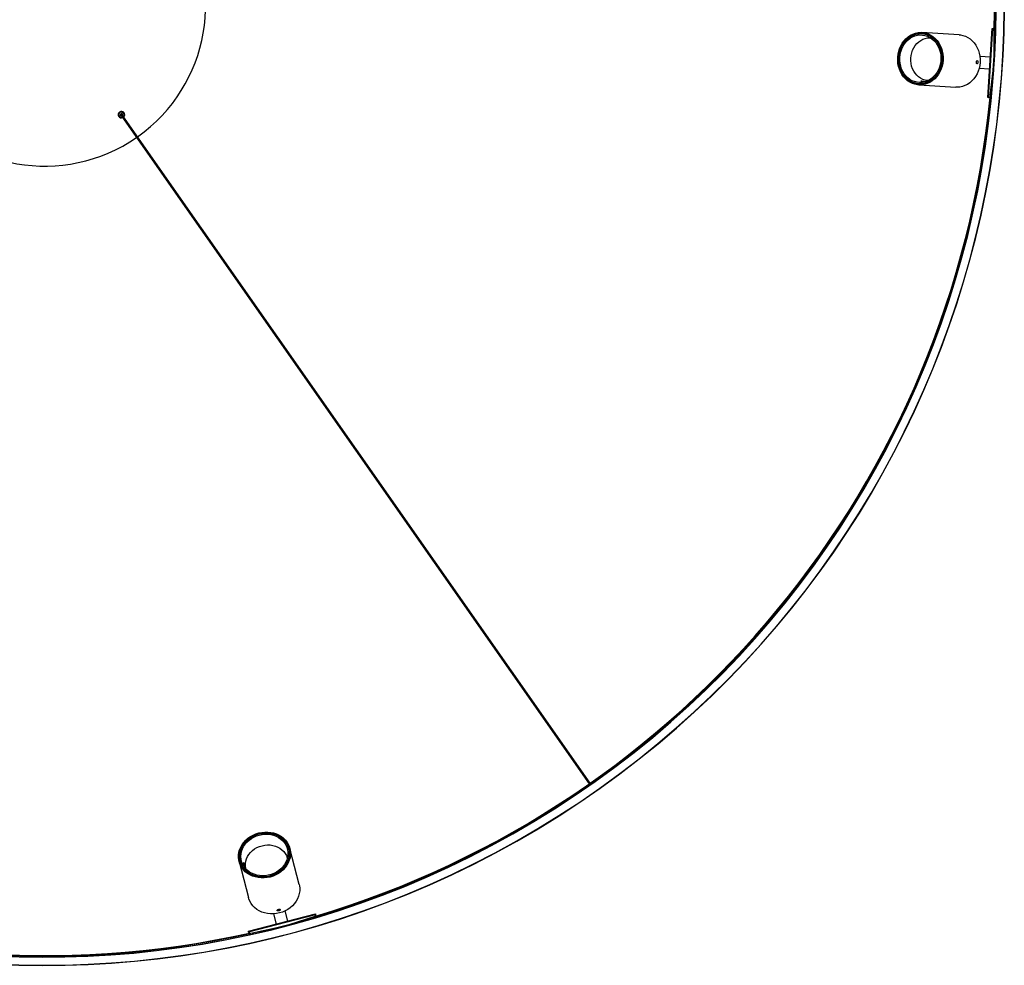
# Model space of a CAD drawing. Header units: millimetres. Extents: x 1164 to 6448, y 1352 to 6441.
# Tile 4 of 7: x 2108 to 3102, y 4503 to 5457. Entities that reach past the tile are written whole.
import ezdxf

# ---------------------------------------------------------------- set-up
doc = ezdxf.new("R2010")
doc.units = ezdxf.units.MM
doc.header["$LTSCALE"] = 50

msp = doc.modelspace()

# ---------------------------------------------------------------- linework, layer by layer
at = {"color": 7, "linetype": 'Continuous', "lineweight": 25}
for p, q in [((3020.67, 5443.1), (3019.18, 5443.19)), ((3056.68, 5442.1), (3019.25, 5444.39)), ((3020.67, 5443.1), (3022.46, 5442.91)), ((3085.78, 5378.7), (3090.06, 5448.57)), ((3086.51, 5378.66), (3090.78, 5448.53)), ((3090.06, 5448.57), (3090.76, 5448.53)), ((3090.78, 5448.53), (3090.76, 5448.53)), ((3090.76, 5448.53), (3091.16, 5448.51)), ((3091.16, 5448.51), (3091.18, 5448.51)), ((3091.98, 5420.95), (3092.28, 5446.55)), ((3092.68, 5446.53), (3092.28, 5446.55)), ((3092.68, 5446.53), (3092.38, 5420.92)), ((3093.46, 5446.88), (3092.66, 5446.9)), ((3093.4, 5444.6), (3092.66, 5444.62)), ((3092.56, 5436.62), (3093.13, 5436.61)), ((3088.28, 5419.63), (3077.74, 5420.27)), ((3091.06, 5405.89), (3091.98, 5420.95)), ((3091.46, 5405.87), (3092.38, 5420.92)), ((3092.38, 5420.92), (3091.98, 5420.95)), ((3092.65, 5425.3), (3092.43, 5425.02)), ((3092.77, 5427.86), (3092.45, 5427.46)), ((3087.68, 5410.16), (3087.7, 5410.12)), ((3088.17, 5417.67), (3087.97, 5417.69)), ((3092.31, 5418.78), (3092.25, 5418.78)), ((3077.01, 5408.3), (3087.55, 5407.65)), ((3088.24, 5380.44), (3091.06, 5405.89)), ((3091.46, 5405.87), (3088.64, 5380.41)), ((3091.01, 5401.8), (3091.19, 5401.49)), ((3091.06, 5405.89), (3091.46, 5405.87)), ((3091.59, 5408.01), (3091.65, 5408)), ((3016.01, 5391.49), (3053.44, 5389.2)), ((3016.09, 5392.69), (3017.59, 5392.59)), ((3019.38, 5392.57), (3017.59, 5392.59)), ((3018.8, 5395.49), (3018.19, 5395.36)), ((3018.78, 5395.24), (3018.8, 5395.49)), ((3090.3, 5390.21), (3089.73, 5390.26)), ((3090.74, 5399.37), (3091, 5398.93)), ((3088.24, 5380.44), (3088.64, 5380.41)), ((3089.37, 5379.97), (3088.57, 5380.05)), ((3088.85, 5382.31), (3089.58, 5382.24)), ((3086.49, 5378.66), (3085.78, 5378.7)), ((3086.89, 5378.64), (3086.49, 5378.66)), ((3086.49, 5378.66), (3086.51, 5378.66)), ((3086.91, 5378.64), (3086.89, 5378.64)), ((2208.02, 5361.29), (2207.82, 5361.48)), ((2207.83, 5361.68), (2208.05, 5361.84)), ((2207.84, 5361.09), (2208.02, 5361.29)), ((2208.1, 5360.75), (2207.87, 5360.89)), ((2208.05, 5361.84), (2207.89, 5362.06)), ((2207.93, 5362.26), (2208.18, 5362.38)), ((2207.96, 5360.52), (2208.1, 5360.75)), ((2208.29, 5360.23), (2208.03, 5360.33)), ((2208.18, 5362.38), (2208.06, 5362.62)), ((2208.15, 5362.8), (2208.42, 5362.87)), ((2208.2, 5359.98), (2208.29, 5360.23)), ((2208.57, 5359.76), (2208.3, 5359.8)), ((2208.42, 5362.87), (2208.35, 5363.14)), ((2208.47, 5363.3), (2208.74, 5363.31)), ((2208.53, 5359.49), (2208.57, 5359.76)), ((2208.74, 5363.31), (2208.73, 5363.59)), ((2208.88, 5363.72), (2209.15, 5363.68)), ((2209.15, 5363.68), (2209.19, 5363.95)), ((2209.36, 5364.06), (2209.62, 5363.97)), ((2209.62, 5363.97), (2209.71, 5364.22)), ((2209.9, 5364.29), (2210.14, 5364.15)), ((2209.91, 5361.02), (2210.12, 5360.72)), ((2210.4, 5362.35), (2210.11, 5362.14)), ((2210.14, 5364.15), (2210.28, 5364.39)), ((2210.33, 5361.09), (2211.27, 5359.75)), ((2210.48, 5364.42), (2210.68, 5364.23)), ((2210.68, 5364.23), (2210.86, 5364.44)), ((2211.06, 5364.43), (2211.23, 5364.21)), ((2211.23, 5364.21), (2211.45, 5364.37)), ((2211.27, 5359.75), (2683.01, 4686.03)), ((2212.25, 5360.44), (2211.31, 5361.78)), ((2211.73, 5361.85), (2211.52, 5362.15)), ((2211.64, 5364.32), (2211.76, 5364.07)), ((2211.76, 5364.07), (2212.01, 5364.19)), ((2212.19, 5364.11), (2212.26, 5363.84)), ((2684, 4686.72), (2212.25, 5360.44)), ((2212.26, 5363.84), (2212.52, 5363.91)), ((2212.68, 5363.79), (2212.7, 5363.51)), ((2212.7, 5363.51), (2212.97, 5363.53)), ((2213.11, 5363.38), (2213.07, 5363.11)), ((2213.07, 5363.11), (2213.34, 5363.07)), ((2213.49, 5360.07), (2213.22, 5360)), ((2213.22, 5360), (2213.29, 5359.73)), ((2213.44, 5362.89), (2213.35, 5362.64)), ((2213.35, 5362.64), (2213.61, 5362.54)), ((2213.71, 5360.61), (2213.46, 5360.5)), ((2213.46, 5360.5), (2213.58, 5360.25)), ((2213.68, 5362.36), (2213.53, 5362.12)), ((2213.53, 5362.12), (2213.77, 5361.98)), ((2213.81, 5361.19), (2213.59, 5361.03)), ((2213.59, 5361.03), (2213.75, 5360.81)), ((2213.8, 5361.78), (2213.62, 5361.58)), ((2213.62, 5361.58), (2213.82, 5361.39)), ((2208.94, 5359.36), (2208.67, 5359.34)), ((2208.96, 5359.08), (2208.94, 5359.36)), ((2209.38, 5359.03), (2209.12, 5358.96)), ((2209.45, 5358.77), (2209.38, 5359.03)), ((2209.88, 5358.8), (2209.63, 5358.68)), ((2210, 5358.55), (2209.88, 5358.8)), ((2210.41, 5358.67), (2210.19, 5358.5)), ((2210.58, 5358.45), (2210.41, 5358.67)), ((2210.96, 5358.64), (2210.78, 5358.44)), ((2211.16, 5358.46), (2210.96, 5358.64)), ((2211.5, 5358.72), (2211.36, 5358.49)), ((2211.74, 5358.58), (2211.5, 5358.72)), ((2211.97, 5358.75), (2211.93, 5358.65)), ((2213.17, 5359.57), (2212.9, 5359.56)), ((2212.9, 5359.56), (2212.9, 5359.51)), ((2380.07, 4619.22), (2379.69, 4620.68)), ((2380.07, 4619.22), (2380.43, 4617.47)), ((2390.24, 4584.67), (2380.85, 4620.98)), ((2329.54, 4607.71), (2338.93, 4571.4)), ((2330.7, 4608.01), (2331.08, 4606.55)), ((2331.61, 4604.84), (2331.08, 4606.55)), ((2334.21, 4606.29), (2333.9, 4606.83)), ((2333.96, 4606.23), (2334.21, 4606.29)), ((2338.94, 4537.4), (2406.71, 4554.93)), ((2364.38, 4554.89), (2367.02, 4544.66)), ((2378.64, 4547.67), (2375.99, 4557.9)), ((2406.71, 4554.93), (2406.89, 4554.24)), ((2339.13, 4536.7), (2406.9, 4554.23)), ((2366.43, 4540.79), (2381.03, 4544.57)), ((2369.45, 4545.31), (2369.41, 4545.28)), ((2381.03, 4544.57), (2405.48, 4552.19)), ((2381.13, 4544.18), (2381.03, 4544.57)), ((2405.58, 4551.8), (2381.13, 4544.18)), ((2385.38, 4545.27), (2385.04, 4545.4)), ((2387.85, 4545.95), (2387.38, 4546.12)), ((2396.12, 4548.85), (2396.29, 4548.3)), ((2403.97, 4550.53), (2403.76, 4551.23)), ((2405.58, 4551.8), (2405.48, 4552.19)), ((2406.16, 4551.17), (2405.93, 4551.94)), ((2406.9, 4554.23), (2406.89, 4554.24)), ((2406.89, 4554.24), (2406.99, 4553.85)), ((2406.99, 4553.85), (2407, 4553.84)), ((2339.12, 4536.72), (2338.94, 4537.4)), ((2339.22, 4536.33), (2339.12, 4536.72)), ((2339.12, 4536.72), (2339.13, 4536.7)), ((2339.23, 4536.31), (2339.22, 4536.33)), ((2341.26, 4534.39), (2341.08, 4535.17)), ((2341.35, 4535.6), (2366.43, 4540.79)), ((2341.35, 4535.6), (2341.45, 4535.22)), ((2366.53, 4540.4), (2341.45, 4535.22)), ((2343.32, 4535.6), (2343.48, 4534.88)), ((2351.28, 4536.66), (2351.15, 4537.22)), ((2360.13, 4539.08), (2359.8, 4538.69)), ((2362.52, 4539.57), (2362.29, 4539.3)), ((2366.43, 4540.79), (2366.53, 4540.4)), ((2366.53, 4540.4), (2381.13, 4544.18)), ((2368.6, 4540.94), (2368.62, 4540.87)), ((2379.08, 4543.58), (2379.06, 4543.64))]:
    msp.add_line(p, q, dxfattribs=at)
at = {"color": 7, "linetype": 'Continuous', "lineweight": 25, "flags": 128}
for points in [[(2994.73, 5419.34), (2995.07, 5422.4), (2995.72, 5425.4), (2996.66, 5428.3), (2997.89, 5431.06), (2999.38, 5433.64), (3001.12, 5436.01), (3003.09, 5438.14), (3005.25, 5439.99), (3007.58, 5441.55), (3010.05, 5442.78), (3012.61, 5443.68), (3015.25, 5444.23), (3017.92, 5444.43), (3020.58, 5444.26), (3023.2, 5443.74), (3025.75, 5442.88), (3028.19, 5441.67), (3030.49, 5440.14), (3032.61, 5438.32), (3034.53, 5436.22), (3036.22, 5433.87), (3037.66, 5431.3), (3038.83, 5428.56), (3039.71, 5425.67), (3040.3, 5422.68), (3040.57, 5419.62), (3040.54, 5416.54), (3040.2, 5413.48), (3039.55, 5410.48), (3038.6, 5407.58), (3037.38, 5404.82), (3035.88, 5402.23), (3034.14, 5399.86), (3032.18, 5397.74), (3030.01, 5395.89), (3027.68, 5394.33), (3025.22, 5393.1), (3022.65, 5392.2), (3020.02, 5391.65), (3017.35, 5391.45), (3014.69, 5391.61), (3012.06, 5392.13), (3009.51, 5393), (3007.07, 5394.21), (3004.78, 5395.73), (3002.66, 5397.56), (3000.74, 5399.66), (2999.04, 5402.01), (2997.61, 5404.57), (2996.44, 5407.32), (2995.55, 5410.21), (2994.97, 5413.2), (2994.69, 5416.26), (2994.73, 5419.34)], [(3039.67, 5416.59), (3039.7, 5419.61), (3039.42, 5422.61), (3038.84, 5425.54), (3037.95, 5428.36), (3036.78, 5431.04), (3035.35, 5433.53), (3033.66, 5435.81), (3031.75, 5437.83), (3029.64, 5439.58), (3027.36, 5441.02), (3024.94, 5442.14), (3022.43, 5442.91), (3019.84, 5443.34), (3017.23, 5443.41), (3014.62, 5443.12), (3012.05, 5442.48), (3009.56, 5441.5), (3007.18, 5440.18), (3004.95, 5438.55), (3002.9, 5436.63), (3001.06, 5434.45), (2999.44, 5432.04), (2998.09, 5429.43), (2997.01, 5426.66), (2996.21, 5423.77), (2995.72, 5420.79), (2995.54, 5417.78), (2995.66, 5414.76), (2996.1, 5411.79), (2996.83, 5408.91), (2997.86, 5406.16), (2999.17, 5403.57), (3000.73, 5401.18), (3002.53, 5399.02), (3004.55, 5397.14), (3006.75, 5395.54), (3009.1, 5394.26), (3011.57, 5393.31), (3014.12, 5392.71), (3016.73, 5392.46), (3019.35, 5392.57), (3021.94, 5393.03), (3024.47, 5393.85), (3026.91, 5395), (3029.22, 5396.47), (3031.36, 5398.25), (3033.31, 5400.3), (3035.04, 5402.6), (3036.53, 5405.12), (3037.75, 5407.81), (3038.69, 5410.65), (3039.34, 5413.59), (3039.67, 5416.59)], [(2995.76, 5419.28), (2996.1, 5422.25), (2996.74, 5425.17), (2997.67, 5427.99), (2998.88, 5430.66), (3000.36, 5433.16), (3002.07, 5435.44), (3004.01, 5437.47), (3006.14, 5439.24), (3008.43, 5440.7), (3010.84, 5441.84), (3013.36, 5442.65), (3015.93, 5443.11), (3018.53, 5443.22), (3021.11, 5442.97), (3023.65, 5442.37), (3026.1, 5441.43), (3028.43, 5440.16), (3030.61, 5438.58), (3032.61, 5436.71), (3034.4, 5434.57), (3035.95, 5432.2), (3037.25, 5429.63), (3038.27, 5426.89), (3039, 5424.03), (3039.43, 5421.09), (3039.56, 5418.1), (3039.37, 5415.11), (3038.88, 5412.15), (3038.1, 5409.28), (3037.02, 5406.53), (3035.68, 5403.94), (3034.08, 5401.55), (3032.25, 5399.39), (3030.21, 5397.49), (3028, 5395.87), (3025.64, 5394.57), (3023.17, 5393.59), (3020.63, 5392.95), (3018.04, 5392.67), (3015.44, 5392.74), (3012.88, 5393.16), (3010.38, 5393.93), (3007.98, 5395.04), (3005.72, 5396.47), (3003.63, 5398.2), (3001.73, 5400.21), (3000.06, 5402.47), (2998.63, 5404.94), (2997.47, 5407.6), (2996.59, 5410.4), (2996.01, 5413.31), (2995.73, 5416.28), (2995.76, 5419.28)], [(2996.89, 5419.21), (2997.22, 5422.14), (2997.87, 5425.01), (2998.82, 5427.78), (3000.05, 5430.39), (3001.55, 5432.81), (3003.29, 5435.01), (3005.25, 5436.96), (3007.39, 5438.61), (3009.7, 5439.95), (3012.12, 5440.95), (3014.63, 5441.61), (3017.18, 5441.91), (3019.74, 5441.84), (3022.26, 5441.42), (3024.72, 5440.63), (3027.07, 5439.5), (3029.27, 5438.05), (3031.3, 5436.29), (3033.13, 5434.25), (3034.71, 5431.97), (3036.04, 5429.47), (3037.09, 5426.8), (3037.85, 5423.99), (3038.29, 5421.09), (3038.43, 5418.15), (3038.25, 5415.2), (3037.76, 5412.29), (3036.96, 5409.47), (3035.87, 5406.77), (3034.5, 5404.25), (3032.88, 5401.93), (3031.02, 5399.86), (3028.97, 5398.06), (3026.74, 5396.56), (3024.37, 5395.38), (3021.9, 5394.55), (3019.37, 5394.07), (3016.81, 5393.96), (3014.26, 5394.2), (3011.76, 5394.81), (3009.36, 5395.77), (3007.07, 5397.06), (3004.95, 5398.67), (3003.02, 5400.57), (3001.31, 5402.74), (2999.85, 5405.13), (2998.66, 5407.72), (2997.76, 5410.47), (2997.16, 5413.33), (2996.86, 5416.25), (2996.89, 5419.21)], [(3056.68, 5442.1), (3058.01, 5441.97), (3060.63, 5441.45), (3063.18, 5440.59), (3065.62, 5439.38), (3067.92, 5437.86), (3070.04, 5436.03), (3071.96, 5433.93), (3073.65, 5431.58), (3075.09, 5429.01), (3076.26, 5426.27), (3077.14, 5423.38), (3077.73, 5420.39), (3078, 5417.33), (3077.97, 5414.25), (3077.63, 5411.19), (3076.98, 5408.19), (3076.03, 5405.29), (3074.81, 5402.53), (3073.31, 5399.94), (3071.57, 5397.57), (3069.61, 5395.45), (3067.44, 5393.6), (3065.11, 5392.04), (3062.65, 5390.81), (3060.08, 5389.91), (3057.45, 5389.36), (3054.78, 5389.16), (3053.44, 5389.2)], [(3007.94, 5418.53), (3008.27, 5421.28), (3008.89, 5423.96), (3009.8, 5426.54), (3010.99, 5428.96), (3012.44, 5431.2), (3014.12, 5433.21), (3016.01, 5434.96), (3018.06, 5436.42), (3020.26, 5437.57), (3022.57, 5438.38), (3024.94, 5438.85), (3027.34, 5438.97), (3027.87, 5438.95)], [(3025.51, 5395.82), (3024.7, 5395.88), (3022.33, 5396.29), (3020.04, 5397.05), (3017.85, 5398.14), (3015.81, 5399.54), (3013.94, 5401.24), (3012.29, 5403.21), (3010.86, 5405.41), (3009.7, 5407.8), (3008.81, 5410.36), (3008.22, 5413.02), (3007.93, 5415.76), (3007.94, 5418.53)], [(2349.45, 4636.56), (2352.47, 4637.18), (2355.52, 4637.49), (2358.57, 4637.49), (2361.58, 4637.17), (2364.5, 4636.55), (2367.29, 4635.63), (2369.92, 4634.41), (2372.35, 4632.93), (2374.54, 4631.2), (2376.48, 4629.23), (2378.13, 4627.07), (2379.47, 4624.73), (2380.48, 4622.26), (2381.14, 4619.67), (2381.46, 4617.02), (2381.42, 4614.33), (2381.03, 4611.63), (2380.29, 4608.98), (2379.21, 4606.4), (2377.8, 4603.92), (2376.09, 4601.59), (2374.1, 4599.42), (2371.85, 4597.46), (2369.37, 4595.73), (2366.71, 4594.25), (2363.88, 4593.04), (2360.94, 4592.12), (2357.93, 4591.5), (2354.87, 4591.19), (2351.82, 4591.19), (2348.82, 4591.51), (2345.9, 4592.13), (2343.11, 4593.06), (2340.48, 4594.27), (2338.05, 4595.75), (2335.85, 4597.49), (2333.92, 4599.45), (2332.27, 4601.61), (2330.93, 4603.95), (2329.92, 4606.43), (2329.25, 4609.01), (2328.93, 4611.67), (2328.97, 4614.36), (2329.36, 4617.05), (2330.11, 4619.7), (2331.19, 4622.29), (2332.59, 4624.76), (2334.31, 4627.1), (2336.3, 4629.26), (2338.55, 4631.22), (2341.02, 4632.95), (2343.69, 4634.43), (2346.51, 4635.64), (2349.45, 4636.56)], [(2360.73, 4592.96), (2363.61, 4593.87), (2366.37, 4595.06), (2368.98, 4596.52), (2371.39, 4598.24), (2373.58, 4600.18), (2375.5, 4602.31), (2377.15, 4604.62), (2378.48, 4607.06), (2379.49, 4609.61), (2380.15, 4612.22), (2380.47, 4614.86), (2380.43, 4617.5), (2380.04, 4620.09), (2379.3, 4622.6), (2378.22, 4624.99), (2376.81, 4627.24), (2375.11, 4629.3), (2373.12, 4631.15), (2370.88, 4632.77), (2368.43, 4634.13), (2365.78, 4635.21), (2362.99, 4636), (2360.09, 4636.48), (2357.12, 4636.65), (2354.12, 4636.51), (2351.14, 4636.06), (2348.22, 4635.31), (2345.39, 4634.26), (2342.7, 4632.92), (2340.19, 4631.33), (2337.88, 4629.5), (2335.82, 4627.46), (2334.03, 4625.23), (2332.54, 4622.85), (2331.37, 4620.36), (2330.53, 4617.77), (2330.04, 4615.14), (2329.9, 4612.5), (2330.12, 4609.88), (2330.69, 4607.33), (2331.6, 4604.87), (2332.84, 4602.55), (2334.4, 4600.39), (2336.25, 4598.43), (2338.36, 4596.69), (2340.71, 4595.2), (2343.27, 4593.98), (2345.99, 4593.04), (2348.84, 4592.4), (2351.79, 4592.08), (2354.77, 4592.06), (2357.77, 4592.36), (2360.73, 4592.96)], [(2349.71, 4635.55), (2352.65, 4636.15), (2355.62, 4636.45), (2358.58, 4636.43), (2361.5, 4636.11), (2364.33, 4635.47), (2367.03, 4634.55), (2369.57, 4633.33), (2371.9, 4631.85), (2374, 4630.13), (2375.83, 4628.18), (2377.38, 4626.04), (2378.61, 4623.74), (2379.52, 4621.3), (2380.08, 4618.77), (2380.3, 4616.17), (2380.16, 4613.55), (2379.67, 4610.94), (2378.84, 4608.37), (2377.68, 4605.89), (2376.2, 4603.53), (2374.42, 4601.32), (2372.38, 4599.3), (2370.09, 4597.48), (2367.6, 4595.9), (2364.93, 4594.58), (2362.13, 4593.54), (2359.22, 4592.79), (2356.26, 4592.34), (2353.29, 4592.2), (2350.34, 4592.38), (2347.47, 4592.86), (2344.7, 4593.64), (2342.07, 4594.71), (2339.63, 4596.06), (2337.41, 4597.66), (2335.44, 4599.5), (2333.75, 4601.55), (2332.36, 4603.77), (2331.29, 4606.15), (2330.55, 4608.64), (2330.16, 4611.21), (2330.12, 4613.82), (2330.44, 4616.44), (2331.1, 4619.04), (2332.1, 4621.56), (2333.42, 4623.99), (2335.05, 4626.27), (2336.96, 4628.4), (2339.13, 4630.32), (2341.53, 4632.02), (2344.11, 4633.47), (2346.85, 4634.66), (2349.71, 4635.55)], [(2349.99, 4634.46), (2352.89, 4635.05), (2355.82, 4635.32), (2358.74, 4635.28), (2361.61, 4634.91), (2364.38, 4634.24), (2367.01, 4633.26), (2369.46, 4632), (2371.69, 4630.47), (2373.68, 4628.69), (2375.38, 4626.7), (2376.78, 4624.52), (2377.85, 4622.18), (2378.58, 4619.73), (2378.96, 4617.19), (2378.97, 4614.61), (2378.62, 4612.03), (2377.92, 4609.48), (2376.88, 4607.01), (2375.5, 4604.65), (2373.82, 4602.43), (2371.85, 4600.4), (2369.64, 4598.57), (2367.2, 4596.99), (2364.58, 4595.67), (2361.82, 4594.63), (2358.96, 4593.89), (2356.04, 4593.46), (2353.11, 4593.34), (2350.21, 4593.55), (2347.39, 4594.07), (2344.69, 4594.9), (2342.14, 4596.02), (2339.79, 4597.42), (2337.68, 4599.08), (2335.83, 4600.96), (2334.27, 4603.05), (2333.04, 4605.32), (2332.13, 4607.72), (2331.58, 4610.21), (2331.39, 4612.78), (2331.55, 4615.36), (2332.08, 4617.93), (2332.95, 4620.45), (2334.17, 4622.87), (2335.7, 4625.16), (2337.53, 4627.29), (2339.62, 4629.23), (2341.95, 4630.93), (2344.48, 4632.39), (2347.18, 4633.57), (2349.99, 4634.46)], [(2352.77, 4623.74), (2355.48, 4624.28), (2358.23, 4624.52), (2360.96, 4624.44), (2363.63, 4624.06), (2366.21, 4623.38), (2368.64, 4622.4), (2370.88, 4621.15), (2372.91, 4619.64), (2374.68, 4617.9), (2376.17, 4615.97), (2377.35, 4613.86), (2378.2, 4611.61), (2378.35, 4611.1)], [(2336.59, 4600.02), (2336.4, 4600.8), (2336.06, 4603.18), (2336.07, 4605.6), (2336.43, 4608.01), (2337.14, 4610.39), (2338.18, 4612.69), (2339.54, 4614.88), (2341.19, 4616.91), (2343.11, 4618.75), (2345.26, 4620.39), (2347.62, 4621.77), (2350.13, 4622.9), (2352.77, 4623.74)], [(2390.24, 4584.67), (2390.53, 4583.37), (2390.85, 4580.71), (2390.81, 4578.02), (2390.42, 4575.33), (2389.68, 4572.67), (2388.6, 4570.09), (2387.19, 4567.61), (2385.48, 4565.28), (2383.49, 4563.12), (2381.24, 4561.16), (2378.76, 4559.43), (2376.1, 4557.95), (2373.27, 4556.74), (2370.33, 4555.82), (2367.32, 4555.2), (2364.26, 4554.89), (2361.21, 4554.89), (2358.21, 4555.2), (2355.29, 4555.83), (2352.5, 4556.75), (2349.87, 4557.96), (2347.44, 4559.45), (2345.24, 4561.18), (2343.31, 4563.14), (2341.66, 4565.31), (2340.32, 4567.64), (2339.31, 4570.12), (2338.93, 4571.4)]]:
    msp.add_lwpolyline(points, dxfattribs=at)
at = {"color": 7, "linetype": 'Continuous', "lineweight": 25}
for centre, radius, start, end in [((2133.39, 5472.02), 969, 32.67739, 32.32261), ((2133.39, 5472.02), 968.8, 32.67742, 32.32258), ((2133.39, 5472.02), 960.6, 32.67894, 32.32106), ((2133.39, 5472.02), 960.4, 32.67898, 32.32102), ((2133.39, 5472.02), 959.1, 358.56345, 30.36573), ((2133.39, 5472.02), 959.2, 358.55654, 30.36113), ((2133.39, 5472.02), 959.53, 358.51775, 30.34536), ((2133.39, 5472.02), 162.5, 305.21155, 34.78845), ((3090.46, 5446.73), 1.83, 354.42967, 80.08469), ((3090.87, 5446.71), 1.83, 354.42967, 80.08469), ((3022.03, 5412.01), 17.08, 257.01579, 274.15813), ((3022.63, 5412.01), 16.96, 256.94952, 273.21239), ((2133.39, 5472.02), 959.53, 286.51775, 354.48225), ((3086.41, 5380.48), 1.83, 272.91531, 358.57033), ((3086.81, 5380.46), 1.83, 272.91531, 358.57033), ((2133.39, 5472.02), 162.5, 215.21155, 304.78845), ((2133.39, 5472.02), 959.2, 286.55654, 354.44346), ((2133.39, 5472.02), 959.1, 286.56345, 354.43655), ((2210.82, 5361.44), 3.3, 315.47568, 294.52432), ((2210.82, 5361.44), 3, 175.34988, 179.19449), ((2210.82, 5361.44), 3, 186.59988, 190.44449), ((2210.82, 5361.44), 3, 164.09988, 167.94449), ((2210.82, 5361.44), 3, 197.84988, 201.69449), ((2210.82, 5361.44), 3, 152.84988, 156.69449), ((2210.82, 5361.44), 3, 209.09988, 212.94449), ((2210.82, 5361.44), 2.6, 126.64718, 291.65764), ((2210.82, 5361.44), 3, 141.59988, 145.44449), ((2210.82, 5361.44), 3, 130.34988, 134.19449), ((2210.82, 5361.44), 3, 119.09988, 122.94449), ((2210.82, 5361.44), 2.6, 318.34236, 126.64718), ((2210.82, 5361.44), 3, 107.84988, 111.69449), ((2210.82, 5361.44), 1.1, 126.64718, 271.94427), ((2210.82, 5361.44), 1, 126.64718, 268.1301), ((2210.82, 5361.44), 0.851, 162.2411, 177.7589), ((2210.82, 5361.44), 0.851, 177.7589, 252.2411), ((2210.82, 5361.44), 0.851, 87.7589, 162.2411), ((2210.82, 5361.44), 1.1, 338.05573, 126.64718), ((2210.82, 5361.44), 1, 341.8699, 126.64718), ((2210.82, 5361.44), 0.6, 35, 215), ((2210.82, 5361.44), 3, 96.59988, 100.44449), ((2210.82, 5361.44), 0.851, 252.2411, 260.16618), ((2210.82, 5361.44), 0.851, 72.2411, 87.7589), ((2210.82, 5361.44), 3, 85.34988, 89.19449), ((2210.82, 5361.44), 0.851, 357.7589, 72.2411), ((2211.78, 5360.06), 0.601, 38.33236, 211.66764), ((2210.82, 5361.44), 3, 74.09988, 77.94449), ((2210.82, 5361.44), 0.851, 349.83382, 357.7589), ((2210.82, 5361.44), 3, 62.84988, 66.69449), ((2210.82, 5361.44), 3, 51.59988, 55.44449), ((2210.82, 5361.44), 3, 40.34988, 44.19449), ((2210.82, 5361.44), 3, 321.59988, 325.44449), ((2210.82, 5361.44), 3, 29.09988, 32.94449), ((2210.82, 5361.44), 3, 332.84988, 336.69449), ((2210.82, 5361.44), 3, 17.84988, 21.69449), ((2210.82, 5361.44), 3, 344.09988, 347.94449), ((2210.82, 5361.44), 3, 6.59988, 10.44449), ((2210.82, 5361.44), 3, 355.34988, 359.19449), ((2210.82, 5361.44), 3, 220.34988, 224.19449), ((2210.82, 5361.44), 3, 231.59988, 235.44449), ((2210.82, 5361.44), 3, 242.84988, 246.69449), ((2210.82, 5361.44), 3, 254.09988, 257.94449), ((2210.82, 5361.44), 3, 265.34988, 269.19449), ((2210.82, 5361.44), 3, 276.59988, 280.44449), ((2210.82, 5361.44), 3, 287.84988, 291.69449), ((2133.39, 5472.02), 959.53, 214.51775, 282.48225), ((2133.39, 5472.02), 959.2, 214.55654, 282.44346), ((2133.39, 5472.02), 959.1, 214.56345, 282.43655), ((2350.91, 4608.33), 17.08, 185.01579, 202.15813), ((2351.11, 4607.76), 16.96, 184.94952, 201.21239), ((2405.09, 4553.97), 1.83, 282.42967, 8.08469), ((2405.19, 4553.58), 1.83, 282.42967, 8.08469), ((2340.83, 4537.35), 1.83, 200.91531, 286.57033), ((2340.93, 4536.96), 1.83, 200.91531, 286.57033)]:
    msp.add_arc(centre, radius, start, end, dxfattribs=at)
for points in [[(3074.84, 5412.84), (3074.93, 5412.85), (3075.11, 5412.87), (3075.38, 5413.13), (3075.6, 5413.53), (3075.75, 5414.02), (3075.8, 5414.57), (3075.74, 5415.1), (3075.6, 5415.55), (3075.38, 5415.88), (3075.12, 5416.05), (3074.85, 5416.03), (3074.59, 5415.83), (3074.38, 5415.48), (3074.23, 5415.01), (3074.16, 5414.47), (3074.17, 5413.93), (3074.26, 5413.44), (3074.43, 5413.08), (3074.63, 5412.88), (3074.78, 5412.85), (3074.84, 5412.84)], [(2368.02, 4558.36), (2368.06, 4558.28), (2368.14, 4558.11), (2368.47, 4557.94), (2368.91, 4557.85), (2369.43, 4557.86), (2369.97, 4557.98), (2370.45, 4558.2), (2370.84, 4558.48), (2371.09, 4558.78), (2371.16, 4559.08), (2371.06, 4559.34), (2370.8, 4559.52), (2370.39, 4559.61), (2369.9, 4559.6), (2369.37, 4559.51), (2368.86, 4559.33), (2368.42, 4559.09), (2368.13, 4558.82), (2368, 4558.56), (2368.02, 4558.42), (2368.02, 4558.36)]]:
    msp.add_open_spline(points, degree=3, knots=[0, 0, 0, 0, 0.053622, 0.107242, 0.160923, 0.214644, 0.268299, 0.321884, 0.375505, 0.429212, 0.48292, 0.536543, 0.590128, 0.64378, 0.6975, 0.751184, 0.804782, 0.858381, 0.912064, 0.965785, 1, 1, 1, 1], dxfattribs=at)

doc.saveas('drawing.dxf')
